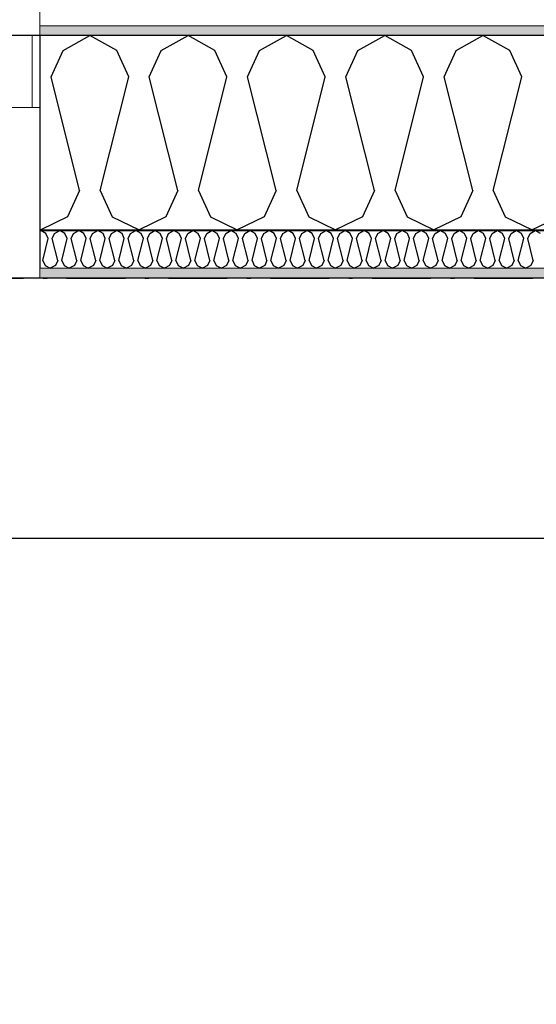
# Model space of a CAD drawing. Header units: millimetres. Extents: x -150 to 340931, y -1115 to 365939.
# Tile 134 of 253: x 288641 to 289300, y 355454 to 356711. Entities that reach past the tile are written whole.
import ezdxf
from ezdxf.enums import TextEntityAlignment as Align

# ---------------------------------------------------------------- set-up
doc = ezdxf.new("R2010")
doc.units = ezdxf.units.MM
doc.header["$LTSCALE"] = 0.5
doc.header["$MEASUREMENT"] = 0
for name, pattern in [('Akselinje', [1500, 1000, -200, 100, -200]), ('Over snittplan', [260, 150, -50, 10, -50]), ('PLINE', [0])]:
    doc.linetypes.add(name, pattern=pattern)
for name, color, linetype in [('232- Ikke-bærende yttervegger (Skravur)(Nye konstruksjoner)', 7, 'Continuous'), ('232- Ikke-bærende yttervegger(Nye konstruksjoner)', 7, 'Continuous'), ('244- Vinduer_ dører_ foldevegger(Nye konstruksjoner)', 7, 'Continuous'), ('255- Gulvoverflate(Nye konstruksjoner)', 7, 'Continuous'), ('82-- Modullinjer(Nye konstruksjoner)', 7, 'Continuous'), ('842-M___1_50 Målsetting bygning(Nye konstruksjoner)', 7, 'Continuous'), ('852- Teknisk_symbolsk informasjon_ bygning(Nye konstruksjoner)', 7, 'Continuous'), ('862- M___Nettoareal(Nye konstruksjoner)', 7, 'Continuous'), ('862- M___Nettoareal(Polylinje)(Nye konstruksjoner)', 7, 'Continuous'), ('862- M___Nettoareal(Tekst)(Nye konstruksjoner)', 7, 'Continuous')]:
    doc.layers.add(name, color=color, linetype=linetype)
for name, color, linetype, lineweight in [('234- Vinduer_ dører_ porter(Nye konstruksjoner)', 7, 'Continuous', 0), ('235- Utvendig kledning og overflate(Nye konstruksjoner)', 7, 'Continuous', 0), ('236- Innvendig kledning og overflate(Nye konstruksjoner)', 7, 'Continuous', 0)]:
    doc.layers.add(name, color=color, linetype=linetype, lineweight=lineweight)
doc.styles.add('GENERATED_STYLE_1', font='txt')
doc.styles.add('GENERATED_STYLE_3', font='arial.ttf')
doc.styles.add('GENERATED_STYLE_5', font='arial.ttf')
doc.dimstyles.new('GENERATED_STYLE__1', dxfattribs={"dimtxt": 100, "dimasz": 95, "dimexe": 0.18, "dimexo": 0.0625, "dimgap": 0, "dimtad": 1, "dimtih": 1, "dimtoh": 1, "dimdec": 0, "dimzin": 0, "dimdsep": 46, "dimtxsty": 'GENERATED_STYLE_3', "dimblk": 'ARROWHEAD_6', "dimblk1": 'ARROWHEAD_6', "dimblk2": 'ARROWHEAD_6', "dimcen": 0.09, "dimse1": 1, "dimse2": 1, "dimclrd": 256, "dimclre": 256, "dimclrt": 256, "dimadec": 1, "dimazin": 0, "dimtfac": 1, "dimtdec": 4, "dimtmove": 0, "dimatfit": 3, "dimfxl": 1, "dimtolj": 1, "dimtzin": 0, "dimarcsym": 0})
doc.dimstyles.new('GENERATED_STYLE__2', dxfattribs={"dimtxt": 100, "dimasz": 95, "dimexe": 0.18, "dimexo": 0.0625, "dimgap": 0, "dimtad": 1, "dimdec": 0, "dimzin": 0, "dimdsep": 46, "dimtxsty": 'GENERATED_STYLE_3', "dimblk": 'ARROWHEAD_6', "dimblk1": 'ARROWHEAD_6', "dimblk2": 'ARROWHEAD_6', "dimcen": 0.09, "dimse1": 1, "dimse2": 1, "dimclrd": 256, "dimclre": 256, "dimclrt": 256, "dimadec": 1, "dimazin": 0, "dimtfac": 1, "dimtdec": 4, "dimtmove": 0, "dimatfit": 3, "dimfxl": 1, "dimtolj": 1, "dimtzin": 0, "dimarcsym": 0})
doc.dimstyles.new('GENERATED_STYLE__4', dxfattribs={"dimtxt": 100, "dimasz": 95, "dimexe": 0.18, "dimexo": 0.0625, "dimgap": 0, "dimtad": 1, "dimdec": 0, "dimzin": 0, "dimdsep": 46, "dimtxsty": 'GENERATED_STYLE_3', "dimblk": 'ARROWHEAD_6', "dimblk1": 'ARROWHEAD_6', "dimblk2": 'ARROWHEAD_6', "dimcen": 0.09, "dimse1": 1, "dimse2": 1, "dimclrd": 256, "dimclre": 256, "dimclrt": 256, "dimadec": 1, "dimazin": 0, "dimtfac": 1, "dimtdec": 4, "dimtmove": 2, "dimatfit": 3, "dimfxl": 1, "dimtolj": 1, "dimtzin": 0, "dimarcsym": 0})
pattern_1 = [(0, (0, 0), (0, 43.30127), [0, -25]), (0, (12.5, 21.65), (0, 43.30127), [0, -25])]

# ---------------------------------------------------------------- blocks, each defined once
blk = doc.blocks.new('LEILIGHET 7__2', base_point=(292118.6, 348580.7))
at = {"layer": '862- M___Nettoareal(Polylinje)(Nye konstruksjoner)', "linetype": 'PLINE', "flags": 128}
blk.add_lwpolyline([(294391, 356380.7), (286261, 356380.7), (286261, 348080.7), (289576, 348080.7), (289576, 349780.7), (294391, 349780.7)], close=True, dxfattribs=at)
at = {"layer": '862- M___Nettoareal(Tekst)(Nye konstruksjoner)', "style": 'GENERATED_STYLE_1'}
for tag, p in [('DUMMY_861', (288348.8, 358188.6)), ('ROOM_NAME', (287614.6, 358138.8)), ('DUMMY_862', (287614.6, 358000.4))]:
    blk.add_attdef(tag, text='', height=100, dxfattribs=at).set_placement(p, align=Align.TOP_LEFT)
blk = doc.blocks.new('ENTRÉ__10', base_point=(287873.3, 355497.8))
at = {"layer": '862- M___Nettoareal(Polylinje)(Nye konstruksjoner)', "linetype": 'PLINE', "flags": 128}
blk.add_lwpolyline([(286372, 356380.7), (286372, 354380.7), (289414, 354380.7), (289414, 356380.7)], close=True, dxfattribs=at)
at = {"layer": '862- M___Nettoareal(Tekst)(Nye konstruksjoner)', "style": 'GENERATED_STYLE_1'}
for tag, p in [('DUMMY_861', (288077.2, 355686)), ('ROOM_NAME', (287669.5, 355665.7)), ('DUMMY_862', (287669.5, 355497.8))]:
    blk.add_attdef(tag, text='', height=100, dxfattribs=at).set_placement(p, align=Align.TOP_LEFT)
blk = doc.blocks.new('*X84')
at = {"layer": '232- Ikke-bærende yttervegger (Skravur)(Nye konstruksjoner)', "linetype": 'PLINE'}
for p, q in [((288666.8, 356441), (288667.9, 356441.6)), ((288674.5, 356437.9), (288667.9, 356441.6)), ((288685.6, 356437.9), (288692.2, 356441.6)), ((288698.8, 356437.9), (288692.2, 356441.6)), ((288709.8, 356437.9), (288716.5, 356441.6)), ((288723.1, 356437.9), (288716.5, 356441.6)), ((288734.1, 356437.9), (288740.8, 356441.6)), ((288747.4, 356437.9), (288740.8, 356441.6)), ((288758.4, 356437.9), (288765, 356441.6)), ((288771.7, 356437.9), (288765, 356441.6)), ((288782.7, 356437.9), (288789.3, 356441.6)), ((288795.9, 356437.9), (288789.3, 356441.6)), ((288807, 356437.9), (288813.6, 356441.6)), ((288820.2, 356437.9), (288813.6, 356441.6)), ((288831.2, 356437.9), (288837.9, 356441.6)), ((288844.5, 356437.9), (288837.9, 356441.6)), ((288855.5, 356437.9), (288862.2, 356441.6)), ((288868.8, 356437.9), (288862.2, 356441.6)), ((288879.8, 356437.9), (288886.4, 356441.6)), ((288893.1, 356437.9), (288886.4, 356441.6)), ((288904.1, 356437.9), (288910.7, 356441.6)), ((288917.4, 356437.9), (288910.7, 356441.6)), ((288928.4, 356437.9), (288935, 356441.6)), ((288941.6, 356437.9), (288935, 356441.6)), ((288952.7, 356437.9), (288959.3, 356441.6)), ((288965.9, 356437.9), (288959.3, 356441.6)), ((288976.9, 356437.9), (288983.6, 356441.6)), ((288990.2, 356437.9), (288983.6, 356441.6)), ((289001.2, 356437.9), (289007.8, 356441.6)), ((289014.5, 356437.9), (289007.8, 356441.6)), ((289025.5, 356437.9), (289032.1, 356441.6)), ((289038.8, 356437.9), (289032.1, 356441.6)), ((289049.8, 356437.9), (289056.4, 356441.6)), ((289063, 356437.9), (289056.4, 356441.6)), ((289074.1, 356437.9), (289080.7, 356441.6)), ((289087.3, 356437.9), (289080.7, 356441.6)), ((289098.3, 356437.9), (289105, 356441.6)), ((289111.6, 356437.9), (289105, 356441.6)), ((289122.6, 356437.9), (289129.3, 356441.6)), ((289135.9, 356437.9), (289129.3, 356441.6)), ((289146.9, 356437.9), (289153.5, 356441.6)), ((289160.2, 356437.9), (289153.5, 356441.6)), ((289171.2, 356437.9), (289177.8, 356441.6)), ((289184.4, 356437.9), (289177.8, 356441.6)), ((289195.5, 356437.9), (289202.1, 356441.6)), ((289208.7, 356437.9), (289202.1, 356441.6)), ((289219.7, 356437.9), (289226.4, 356441.6)), ((289233, 356437.9), (289226.4, 356441.6)), ((289244, 356437.9), (289250.7, 356441.6)), ((289257.3, 356437.9), (289250.7, 356441.6)), ((289268.3, 356437.9), (289274.9, 356441.6)), ((289281.6, 356437.9), (289274.9, 356441.6)), ((289292.6, 356437.9), (289299.2, 356441.6)), ((289305.9, 356437.9), (289299.2, 356441.6)), ((288670.5, 356403.3), (288677.5, 356431.4)), ((288677.5, 356431.4), (288674.5, 356437.9)), ((288682.6, 356431.4), (288685.6, 356437.9)), ((288689.6, 356403.3), (288682.6, 356431.4)), ((288694.7, 356403.3), (288701.8, 356431.4)), ((288701.8, 356431.4), (288698.8, 356437.9)), ((288706.9, 356431.4), (288709.8, 356437.9)), ((288713.9, 356403.3), (288706.9, 356431.4)), ((288719, 356403.3), (288726.1, 356431.4)), ((288726.1, 356431.4), (288723.1, 356437.9)), ((288731.2, 356431.4), (288734.1, 356437.9)), ((288738.2, 356403.3), (288731.2, 356431.4)), ((288743.3, 356403.3), (288750.3, 356431.4)), ((288750.3, 356431.4), (288747.4, 356437.9)), ((288755.4, 356431.4), (288758.4, 356437.9)), ((288762.5, 356403.3), (288755.4, 356431.4)), ((288767.6, 356403.3), (288774.6, 356431.4)), ((288774.6, 356431.4), (288771.7, 356437.9)), ((288779.7, 356431.4), (288782.7, 356437.9)), ((288786.8, 356403.3), (288779.7, 356431.4)), ((288791.9, 356403.3), (288798.9, 356431.4)), ((288798.9, 356431.4), (288795.9, 356437.9)), ((288804, 356431.4), (288807, 356437.9)), ((288811, 356403.3), (288804, 356431.4)), ((288816.1, 356403.3), (288823.2, 356431.4)), ((288823.2, 356431.4), (288820.2, 356437.9)), ((288828.3, 356431.4), (288831.2, 356437.9)), ((288835.3, 356403.3), (288828.3, 356431.4)), ((288840.4, 356403.3), (288847.5, 356431.4)), ((288847.5, 356431.4), (288844.5, 356437.9)), ((288852.6, 356431.4), (288855.5, 356437.9)), ((288859.6, 356403.3), (288852.6, 356431.4)), ((288864.7, 356403.3), (288871.7, 356431.4)), ((288871.7, 356431.4), (288868.8, 356437.9)), ((288876.8, 356431.4), (288879.8, 356437.9)), ((288883.9, 356403.3), (288876.8, 356431.4)), ((288889, 356403.3), (288896, 356431.4)), ((288896, 356431.4), (288893.1, 356437.9)), ((288901.1, 356431.4), (288904.1, 356437.9)), ((288908.2, 356403.3), (288901.1, 356431.4)), ((288913.3, 356403.3), (288920.3, 356431.4)), ((288920.3, 356431.4), (288917.4, 356437.9)), ((288925.4, 356431.4), (288928.4, 356437.9)), ((288932.5, 356403.3), (288925.4, 356431.4)), ((288937.6, 356403.3), (288944.6, 356431.4)), ((288944.6, 356431.4), (288941.6, 356437.9)), ((288949.7, 356431.4), (288952.7, 356437.9)), ((288956.7, 356403.3), (288949.7, 356431.4)), ((288961.8, 356403.3), (288968.9, 356431.4)), ((288968.9, 356431.4), (288965.9, 356437.9)), ((288974, 356431.4), (288976.9, 356437.9)), ((288981, 356403.3), (288974, 356431.4)), ((288986.1, 356403.3), (288993.2, 356431.4)), ((288993.2, 356431.4), (288990.2, 356437.9)), ((288998.3, 356431.4), (289001.2, 356437.9)), ((289005.3, 356403.3), (288998.3, 356431.4)), ((289010.4, 356403.3), (289017.4, 356431.4)), ((289017.4, 356431.4), (289014.5, 356437.9)), ((289022.5, 356431.4), (289025.5, 356437.9)), ((289029.6, 356403.3), (289022.5, 356431.4)), ((289034.7, 356403.3), (289041.7, 356431.4)), ((289041.7, 356431.4), (289038.8, 356437.9)), ((289046.8, 356431.4), (289049.8, 356437.9)), ((289053.9, 356403.3), (289046.8, 356431.4)), ((289059, 356403.3), (289066, 356431.4)), ((289066, 356431.4), (289063, 356437.9)), ((289071.1, 356431.4), (289074.1, 356437.9)), ((289078.1, 356403.3), (289071.1, 356431.4)), ((289083.2, 356403.3), (289090.3, 356431.4)), ((289090.3, 356431.4), (289087.3, 356437.9)), ((289095.4, 356431.4), (289098.3, 356437.9)), ((289102.4, 356403.3), (289095.4, 356431.4)), ((289107.5, 356403.3), (289114.6, 356431.4)), ((289114.6, 356431.4), (289111.6, 356437.9)), ((289119.7, 356431.4), (289122.6, 356437.9)), ((289126.7, 356403.3), (289119.7, 356431.4)), ((289131.8, 356403.3), (289138.8, 356431.4)), ((289138.8, 356431.4), (289135.9, 356437.9)), ((289143.9, 356431.4), (289146.9, 356437.9)), ((289151, 356403.3), (289143.9, 356431.4)), ((289156.1, 356403.3), (289163.1, 356431.4)), ((289163.1, 356431.4), (289160.2, 356437.9)), ((289168.2, 356431.4), (289171.2, 356437.9)), ((289175.3, 356403.3), (289168.2, 356431.4)), ((289180.4, 356403.3), (289187.4, 356431.4)), ((289187.4, 356431.4), (289184.4, 356437.9)), ((289192.5, 356431.4), (289195.5, 356437.9)), ((289199.5, 356403.3), (289192.5, 356431.4)), ((289204.6, 356403.3), (289211.7, 356431.4)), ((289211.7, 356431.4), (289208.7, 356437.9)), ((289216.8, 356431.4), (289219.7, 356437.9)), ((289223.8, 356403.3), (289216.8, 356431.4)), ((289228.9, 356403.3), (289236, 356431.4)), ((289236, 356431.4), (289233, 356437.9)), ((289241.1, 356431.4), (289244, 356437.9)), ((289248.1, 356403.3), (289241.1, 356431.4)), ((289253.2, 356403.3), (289260.2, 356431.4)), ((289260.2, 356431.4), (289257.3, 356437.9)), ((289265.3, 356431.4), (289268.3, 356437.9)), ((289272.4, 356403.3), (289265.3, 356431.4)), ((289277.5, 356403.3), (289284.5, 356431.4)), ((289284.5, 356431.4), (289281.6, 356437.9)), ((289289.6, 356431.4), (289292.6, 356437.9)), ((289296.7, 356403.3), (289289.6, 356431.4)), ((288670.5, 356403.3), (288673.4, 356396.8)), ((288689.6, 356403.3), (288686.7, 356396.8)), ((288694.7, 356403.3), (288697.7, 356396.8)), ((288713.9, 356403.3), (288711, 356396.8)), ((288719, 356403.3), (288722, 356396.8)), ((288738.2, 356403.3), (288735.2, 356396.8)), ((288743.3, 356403.3), (288746.3, 356396.8)), ((288762.5, 356403.3), (288759.5, 356396.8)), ((288767.6, 356403.3), (288770.5, 356396.8)), ((288786.8, 356403.3), (288783.8, 356396.8)), ((288791.9, 356403.3), (288794.8, 356396.8)), ((288811, 356403.3), (288808.1, 356396.8)), ((288816.1, 356403.3), (288819.1, 356396.8)), ((288835.3, 356403.3), (288832.4, 356396.8)), ((288840.4, 356403.3), (288843.4, 356396.8)), ((288859.6, 356403.3), (288856.6, 356396.8)), ((288864.7, 356403.3), (288867.7, 356396.8)), ((288883.9, 356403.3), (288880.9, 356396.8)), ((288889, 356403.3), (288891.9, 356396.8)), ((288908.2, 356403.3), (288905.2, 356396.8)), ((288913.3, 356403.3), (288916.2, 356396.8)), ((288932.5, 356403.3), (288929.5, 356396.8)), ((288937.6, 356403.3), (288940.5, 356396.8)), ((288956.7, 356403.3), (288953.8, 356396.8)), ((288961.8, 356403.3), (288964.8, 356396.8)), ((288981, 356403.3), (288978.1, 356396.8)), ((288986.1, 356403.3), (288989.1, 356396.8)), ((289005.3, 356403.3), (289002.3, 356396.8)), ((289010.4, 356403.3), (289013.4, 356396.8)), ((289029.6, 356403.3), (289026.6, 356396.8)), ((289034.7, 356403.3), (289037.6, 356396.8)), ((289053.9, 356403.3), (289050.9, 356396.8)), ((289059, 356403.3), (289061.9, 356396.8)), ((289078.1, 356403.3), (289075.2, 356396.8)), ((289083.2, 356403.3), (289086.2, 356396.8)), ((289102.4, 356403.3), (289099.5, 356396.8)), ((289107.5, 356403.3), (289110.5, 356396.8)), ((289126.7, 356403.3), (289123.7, 356396.8)), ((289131.8, 356403.3), (289134.8, 356396.8)), ((289151, 356403.3), (289148, 356396.8)), ((289156.1, 356403.3), (289159, 356396.8)), ((289175.3, 356403.3), (289172.3, 356396.8)), ((289180.4, 356403.3), (289183.3, 356396.8)), ((289199.5, 356403.3), (289196.6, 356396.8)), ((289204.6, 356403.3), (289207.6, 356396.8)), ((289223.8, 356403.3), (289220.9, 356396.8)), ((289228.9, 356403.3), (289231.9, 356396.8)), ((289248.1, 356403.3), (289245.1, 356396.8)), ((289253.2, 356403.3), (289256.2, 356396.8)), ((289272.4, 356403.3), (289269.4, 356396.8)), ((289277.5, 356403.3), (289280.4, 356396.8)), ((289296.7, 356403.3), (289293.7, 356396.8)), ((288673.4, 356396.8), (288680, 356393.6)), ((288686.7, 356396.8), (288680, 356393.6)), ((288697.7, 356396.8), (288704.3, 356393.6)), ((288711, 356396.8), (288704.3, 356393.6)), ((288722, 356396.8), (288728.6, 356393.6)), ((288735.2, 356396.8), (288728.6, 356393.6)), ((288746.3, 356396.8), (288752.9, 356393.6)), ((288759.5, 356396.8), (288752.9, 356393.6)), ((288770.5, 356396.8), (288777.2, 356393.6)), ((288783.8, 356396.8), (288777.2, 356393.6)), ((288794.8, 356396.8), (288801.5, 356393.6)), ((288808.1, 356396.8), (288801.5, 356393.6)), ((288819.1, 356396.8), (288825.7, 356393.6)), ((288832.4, 356396.8), (288825.7, 356393.6)), ((288843.4, 356396.8), (288850, 356393.6)), ((288856.6, 356396.8), (288850, 356393.6)), ((288867.7, 356396.8), (288874.3, 356393.6)), ((288880.9, 356396.8), (288874.3, 356393.6)), ((288891.9, 356396.8), (288898.6, 356393.6)), ((288905.2, 356396.8), (288898.6, 356393.6)), ((288916.2, 356396.8), (288922.9, 356393.6)), ((288929.5, 356396.8), (288922.9, 356393.6)), ((288940.5, 356396.8), (288947.1, 356393.6)), ((288953.8, 356396.8), (288947.1, 356393.6)), ((288964.8, 356396.8), (288971.4, 356393.6)), ((288978.1, 356396.8), (288971.4, 356393.6)), ((288989.1, 356396.8), (288995.7, 356393.6)), ((289002.3, 356396.8), (288995.7, 356393.6)), ((289013.4, 356396.8), (289020, 356393.6)), ((289026.6, 356396.8), (289020, 356393.6)), ((289037.6, 356396.8), (289044.3, 356393.6)), ((289050.9, 356396.8), (289044.3, 356393.6)), ((289061.9, 356396.8), (289068.5, 356393.6)), ((289075.2, 356396.8), (289068.5, 356393.6)), ((289086.2, 356396.8), (289092.8, 356393.6)), ((289099.5, 356396.8), (289092.8, 356393.6)), ((289110.5, 356396.8), (289117.1, 356393.6)), ((289123.7, 356396.8), (289117.1, 356393.6)), ((289134.8, 356396.8), (289141.4, 356393.6)), ((289148, 356396.8), (289141.4, 356393.6)), ((289159, 356396.8), (289165.7, 356393.6)), ((289172.3, 356396.8), (289165.7, 356393.6)), ((289183.3, 356396.8), (289190, 356393.6)), ((289196.6, 356396.8), (289190, 356393.6)), ((289207.6, 356396.8), (289214.2, 356393.6)), ((289220.9, 356396.8), (289214.2, 356393.6)), ((289231.9, 356396.8), (289238.5, 356393.6)), ((289245.1, 356396.8), (289238.5, 356393.6)), ((289256.2, 356396.8), (289262.8, 356393.6)), ((289269.4, 356396.8), (289262.8, 356393.6)), ((289280.4, 356396.8), (289287.1, 356393.6)), ((289293.7, 356396.8), (289287.1, 356393.6))]:
    blk.add_line(p, q, dxfattribs=at)
blk = doc.blocks.new('*X92')
at = {"layer": '232- Ikke-bærende yttervegger (Skravur)(Nye konstruksjoner)', "linetype": 'PLINE'}
for p, q in [((288696.4, 356671.5), (288730.6, 356690.6)), ((288764.9, 356671.5), (288730.6, 356690.6)), ((288821.8, 356671.5), (288856.1, 356690.6)), ((288890.3, 356671.5), (288856.1, 356690.6)), ((288947.3, 356671.5), (288981.5, 356690.6)), ((289015.8, 356671.5), (288981.5, 356690.6)), ((289072.7, 356671.5), (289107, 356690.6)), ((289141.3, 356671.5), (289107, 356690.6)), ((289198.2, 356671.5), (289232.4, 356690.6)), ((289266.7, 356671.5), (289232.4, 356690.6)), ((288681.1, 356637.9), (288696.4, 356671.5)), ((288780.2, 356637.9), (288764.9, 356671.5)), ((288806.5, 356637.9), (288821.8, 356671.5)), ((288905.6, 356637.9), (288890.3, 356671.5)), ((288932, 356637.9), (288947.3, 356671.5)), ((289031.1, 356637.9), (289015.8, 356671.5)), ((289057.4, 356637.9), (289072.7, 356671.5)), ((289156.5, 356637.9), (289141.3, 356671.5)), ((289182.9, 356637.9), (289198.2, 356671.5)), ((289282, 356637.9), (289266.7, 356671.5)), ((288717.5, 356492.5), (288681.1, 356637.9)), ((288743.8, 356492.5), (288780.2, 356637.9)), ((288842.9, 356492.5), (288806.5, 356637.9)), ((288869.3, 356492.5), (288905.6, 356637.9)), ((288968.4, 356492.5), (288932, 356637.9)), ((288994.7, 356492.5), (289031.1, 356637.9)), ((289093.8, 356492.5), (289057.4, 356637.9)), ((289120.2, 356492.5), (289156.5, 356637.9)), ((289219.3, 356492.5), (289182.9, 356637.9)), ((289245.6, 356492.5), (289282, 356637.9)), ((288717.5, 356492.5), (288702.2, 356458.9)), ((288743.8, 356492.5), (288759.1, 356458.9)), ((288842.9, 356492.5), (288827.6, 356458.9)), ((288869.3, 356492.5), (288884.6, 356458.9)), ((288968.4, 356492.5), (288953.1, 356458.9)), ((288994.7, 356492.5), (289010, 356458.9)), ((289093.8, 356492.5), (289078.5, 356458.9)), ((289120.2, 356492.5), (289135.5, 356458.9)), ((289219.3, 356492.5), (289204, 356458.9)), ((289245.6, 356492.5), (289260.9, 356458.9)), ((288702.2, 356458.9), (288667.9, 356442.6)), ((288759.1, 356458.9), (288793.4, 356442.6)), ((288827.6, 356458.9), (288793.4, 356442.6)), ((288884.6, 356458.9), (288918.8, 356442.6)), ((288953.1, 356458.9), (288918.8, 356442.6)), ((289010, 356458.9), (289044.3, 356442.6)), ((289078.5, 356458.9), (289044.3, 356442.6)), ((289135.5, 356458.9), (289169.7, 356442.6)), ((289204, 356458.9), (289169.7, 356442.6)), ((289260.9, 356458.9), (289295.2, 356442.6)), ((289329.4, 356458.9), (289295.2, 356442.6)), ((288666.8, 356443.2), (288667.9, 356442.6))]:
    blk.add_line(p, q, dxfattribs=at)
blk = doc.blocks.new('Dør[2]')
at = {"layer": '234- Vinduer_ dører_ porter(Nye konstruksjoner)', "linetype": 'PLINE'}
for p, q in [((288618.8, 356690.6), (288656.8, 356690.6)), ((288656.8, 356690.6), (288666.8, 356690.6)), ((288656.8, 356690.6), (288656.8, 356598.6)), ((288666.8, 356690.6), (288666.8, 356598.6)), ((288656.8, 356598.6), (288606.8, 356598.6)), ((288656.8, 356598.6), (288666.8, 356598.6)), ((288666.8, 356380.6), (287556.8, 356380.6))]:
    blk.add_line(p, q, dxfattribs=at)
at = {"layer": '235- Utvendig kledning og overflate(Nye konstruksjoner)', "linetype": 'PLINE'}
for p, q in [((288666.8, 356738.6), (288666.8, 356702.6)), ((288666.8, 356702.6), (288666.8, 356690.6))]:
    blk.add_line(p, q, dxfattribs=at)
at = {"layer": '236- Innvendig kledning og overflate(Nye konstruksjoner)', "linetype": 'PLINE'}
for p, q in [((288666.8, 356442.6), (288666.8, 356441.6)), ((288666.8, 356393.6), (288666.8, 356380.6))]:
    blk.add_line(p, q, dxfattribs=at)
at = {"layer": '244- Vinduer_ dører_ foldevegger(Nye konstruksjoner)', "linetype": 'PLINE'}
for p, q in [((288666.8, 356690.6), (288666.8, 356598.6)), ((288666.8, 356690.6), (288666.8, 356598.6)), ((288666.8, 356598.6), (288666.8, 356442.6)), ((288666.8, 356441.6), (288666.8, 356393.6))]:
    blk.add_line(p, q, dxfattribs=at)
blk = doc.blocks.new('Standard grid marker[81]', base_point=(305734.8, 356690.6))
at = {"layer": '82-- Modullinjer(Nye konstruksjoner)', "linetype": 'Akselinje'}
blk.add_line((305534.8, 356690.6), (271734.8, 356690.6), dxfattribs=at)
at = {"layer": '82-- Modullinjer(Nye konstruksjoner)', "style": 'GENERATED_STYLE_5'}
for tag, p in [('AC_MarkerText_1_1', (271409.8, 356744.3)), ('AC_MarkerText_1_0', (305859.8, 356744.3))]:
    blk.add_attdef(tag, text='', height=100, rotation=360, dxfattribs=at).set_placement(p, align=Align.TOP_CENTER)
blk = doc.blocks.new('*D774')
at = {"layer": '842-M___1_50 Målsetting bygning(Nye konstruksjoner)', "linetype": 'PLINE'}
for p, q in [((276294.5, 363585.1), (276294.5, 363772.6)), ((335668.8, 363585.1), (335668.8, 363772.6)), ((276344.5, 363728.9), (276244.5, 363628.9)), ((335618.8, 363628.9), (335718.8, 363728.9)), ((276219.5, 363678.9), (276294.5, 363678.9)), ((276294.5, 363678.9), (335668.8, 363678.9)), ((335668.8, 363678.9), (335743.8, 363678.9))]:
    blk.add_line(p, q, dxfattribs=at)
at = {"layer": '842-M___1_50 Målsetting bygning(Nye konstruksjoner)', "insert": (305772, 363698.9), "char_height": 100, "attachment_point": 7, "style": 'GENERATED_STYLE_3'}
blk.add_mtext('\\A1;{\\pql;\\fArial|b0|i0|c0|p0;\\W1.000000;59\xa0374}', dxfattribs=at)
blk = doc.blocks.new('ARROWHEAD_6')
at = {"linetype": 'Continuous'}
for p, q in [((-0.5, -0.5), (0.5, 0.5)), ((0, 0), (-1, 0))]:
    blk.add_line(p, q, dxfattribs=at)
blk = doc.blocks.new('Dørstempel[324]', base_point=(289414, 354972.3))
at = {"layer": '852- Teknisk_symbolsk informasjon_ bygning(Nye konstruksjoner)', "char_height": 100, "attachment_point": 1, "rotation": 90, "style": 'GENERATED_STYLE_3'}
for s, insert in [('\\A1;{\\pql;\\pt0,50;\\fArial|b0|i0|c0|p0;\\W1.000000;x2\xa0390\\fArial|b0|i0|c0|p0;\\W1.000000;\\A1{\\H.66x;\\S^  ;}\\fArial|b0|i0|c0|p0;\\W1.000000;\\fArial|b0|i0|c0|p0;\\W1.000000;\\A1{\\H.66x;\\S^  ;}}', (289256.2, 354880.8)), ('\\A1;{\\pql;\\pt0,50;\\fArial|b0|i0|c0|p0;\\W1.000000;990\\fArial|b0|i0|c0|p0;\\W1.000000;\\A1{\\H.66x;\\S^  ;}\\fArial|b0|i0|c0|p0;\\W1.000000;\\fArial|b0|i0|c0|p0;\\W1.000000;\\A1{\\H.66x;\\S^  ;}}', (289256.2, 354652))]:
    blk.add_mtext(s, dxfattribs=dict(at, insert=insert))
at = {"layer": '852- Teknisk_symbolsk informasjon_ bygning(Nye konstruksjoner)', "style": 'GENERATED_STYLE_3'}
blk.add_attdef('DUMMY_229', text='', height=100, rotation=90, dxfattribs=at).set_placement((289233.3, 355292.6), align=Align.TOP_LEFT)
blk.add_attdef('AC_WIDO_ID', text='', height=100, rotation=90, dxfattribs=at).set_placement((289233.3, 355004.9), align=Align.BOTTOM_CENTER)
blk.add_attdef('DUMMY_228', text='', height=100, rotation=90, dxfattribs=at).set_placement((289233.3, 354575.8), align=Align.TOP_RIGHT)
blk = doc.blocks.new('Dør[27]')
at = {"layer": '236- Innvendig kledning og overflate(Nye konstruksjoner)', "linetype": 'PLINE'}
for p, q in [((289414, 355477.3), (289427, 355477.3)), ((289414, 355477.3), (289427, 355477.3)), ((289687, 355477.3), (289700, 355477.3)), ((289414, 354467.3), (289427, 354467.3)), ((289414, 354467.3), (289427, 354467.3)), ((289687, 354467.3), (289700, 354467.3))]:
    blk.add_line(p, q, dxfattribs=at)
at = {"layer": '244- Vinduer_ dører_ foldevegger(Nye konstruksjoner)', "linetype": 'PLINE'}
for p, q in [((289414, 355477.3), (289414, 354467.3)), ((289414, 355467.3), (289414, 355477.3)), ((289414, 355477.3), (289506, 355477.3)), ((289427, 355477.3), (289506, 355477.3)), ((289427, 355477.3), (289506, 355477.3)), ((289506, 355467.3), (289506, 355477.3)), ((289506, 355477.3), (289525, 355477.3)), ((289525, 355477.3), (289589, 355477.3)), ((289589, 355477.3), (289687, 355477.3)), ((289700, 355477.3), (289700, 354467.3)), ((289414, 355429.3), (289414, 355467.3)), ((289414, 355467.3), (289506, 355467.3)), ((289506, 355467.3), (289506, 355417.3)), ((289458, 355429.3), (289414, 355429.3)), ((289458, 355417.3), (289458, 355429.3)), ((289458, 355417.3), (289458, 354527.3)), ((289506, 355417.3), (289458, 355417.3)), ((289506, 354527.3), (289506, 355417.3)), ((289414, 354559.3), (288500, 354559.3)), ((288500, 354559.3), (288500, 354515.3)), ((289414, 354515.3), (289414, 354559.3)), ((289458, 354515.3), (289458, 354527.3)), ((289458, 354527.3), (289506, 354527.3)), ((289506, 354527.3), (289506, 354477.3)), ((288500, 354515.3), (289414, 354515.3)), ((289414, 354477.3), (289414, 354515.3)), ((289414, 354515.3), (289458, 354515.3)), ((289414, 354477.3), (289414, 354467.3)), ((289506, 354477.3), (289414, 354477.3)), ((289414, 354467.3), (289506, 354467.3)), ((289427, 354467.3), (289506, 354467.3)), ((289427, 354467.3), (289506, 354467.3)), ((289506, 354477.3), (289506, 354467.3)), ((289506, 354467.3), (289525, 354467.3)), ((289525, 354467.3), (289589, 354467.3)), ((289589, 354467.3), (289687, 354467.3))]:
    blk.add_line(p, q, dxfattribs=at)
blk.add_arc((289414, 354515.3), 914, 90, 180, dxfattribs=at)
at = {"layer": '852- Teknisk_symbolsk informasjon_ bygning(Nye konstruksjoner)'}
ref = blk.add_blockref('Dørstempel[324]', (289414, 354972.3), dxfattribs=at)
ref.add_attrib('AC_WIDO_ID', 'ID-01-1', dxfattribs={"color": 7, "height": 100, "rotation": 90, "style": 'GENERATED_STYLE_3'}).set_placement((289233.3, 355004.9), align=Align.BOTTOM_CENTER)
blk = doc.blocks.new('*D1562')
at = {"layer": '842-M___1_50 Målsetting bygning(Nye konstruksjoner)', "linetype": 'PLINE'}
for p, q in [((288549, 356380.7), (288549, 356455.7)), ((288599, 356330.7), (288499, 356430.7)), ((288642.7, 356380.7), (288455.2, 356380.7)), ((288549, 354367.6), (288549, 356380.7)), ((288499, 354417.6), (288599, 354317.6)), ((288642.7, 354367.6), (288455.2, 354367.6))]:
    blk.add_line(p, q, dxfattribs=at)
at = {"layer": '842-M___1_50 Målsetting bygning(Nye konstruksjoner)', "insert": (288529, 355202.6), "char_height": 100, "attachment_point": 7, "rotation": 90, "style": 'GENERATED_STYLE_3'}
blk.add_mtext('\\A1;{\\pql;\\fArial|b0|i0|c0|p0;\\W1.000000;2\xa0013}', dxfattribs=at)
blk = doc.blocks.new('*D1564')
at = {"layer": '842-M___1_50 Målsetting bygning(Nye konstruksjoner)', "linetype": 'PLINE'}
for p, q in [((286359, 355955), (286359, 356142.5)), ((286409, 356098.7), (286309, 355998.7)), ((289477, 356098.7), (289377, 355998.7)), ((286261, 356048.7), (286359, 356048.7)), ((286359, 356048.7), (289427, 356048.7))]:
    blk.add_line(p, q, dxfattribs=at)
at = {"layer": '842-M___1_50 Målsetting bygning(Nye konstruksjoner)', "char_height": 100, "attachment_point": 7, "rotation": 360, "style": 'GENERATED_STYLE_3'}
for s, insert in [('\\A1;{\\pql;\\fArial|b0|i0|c0|p0;\\W1.000000;98}', (286372.3, 356070.2)), ('\\A1;{\\pql;\\fArial|b0|i0|c0|p0;\\W1.000000;3\xa0068}', (287721.4, 356068.7))]:
    blk.add_mtext(s, dxfattribs=dict(at, insert=insert))
blk = doc.blocks.new('*D1565')
at = {"layer": '842-M___1_50 Målsetting bygning(Nye konstruksjoner)', "linetype": 'PLINE'}
for p, q in [((289427, 355955), (289427, 356142.5)), ((289687, 355955), (289687, 356142.5)), ((289477, 356098.7), (289377, 355998.7)), ((289637, 355998.7), (289737, 356098.7)), ((286359, 356048.7), (289427, 356048.7)), ((289427, 356048.7), (289687, 356048.7)), ((289687, 356048.7), (289762, 356048.7))]:
    blk.add_line(p, q, dxfattribs=at)
at = {"layer": '842-M___1_50 Målsetting bygning(Nye konstruksjoner)', "insert": (289448.8, 356087.3), "char_height": 100, "attachment_point": 7, "rotation": 360, "style": 'GENERATED_STYLE_3'}
blk.add_mtext('\\A1;{\\pql;\\fArial|b0|i0|c0|p0;\\W1.000000;260}', dxfattribs=at)

msp = doc.modelspace()

# ---------------------------------------------------------------- hatches: boundary and pattern name
at = {"layer": '232- Ikke-bærende yttervegger (Skravur)(Nye konstruksjoner)', "linetype": 'Continuous'}
h = msp.add_hatch(dxfattribs=at)
h.set_pattern_fill('Prikker_tett', color=256, style=0, pattern_type=2)
h.set_pattern_definition(pattern_1)
h.paths.add_polyline_path([(288666.8, 356690.6), (291150, 356690.6), (291150, 356702.6), (288666.8, 356702.6)])
msp.add_hatch(color=256, dxfattribs=at).paths.add_polyline_path([(288666.8, 356441.6), (291150, 356441.6), (291150, 356442.6), (288666.8, 356442.6)])
h = msp.add_hatch(dxfattribs=at)
h.set_pattern_fill('Prikker_tett', color=256, style=0, pattern_type=2)
h.set_pattern_definition(pattern_1)
h.paths.add_polyline_path([(288666.8, 356393.6), (288666.8, 356380.6), (291150, 356380.6), (291150, 356393.6)])

# ---------------------------------------------------------------- linework, layer by layer
at = {"layer": '232- Ikke-bærende yttervegger(Nye konstruksjoner)', "linetype": 'PLINE'}
for p, q in [((291150, 356690.6), (288666.8, 356690.6)), ((288666.8, 356690.6), (288666.8, 356598.6)), ((288666.8, 356598.6), (288666.8, 356442.6)), ((288666.8, 356442.6), (291150, 356442.6)), ((288666.8, 356441.6), (291150, 356441.6)), ((288666.8, 356441.6), (288666.8, 356393.6))]:
    msp.add_line(p, q, dxfattribs=at)
at = {"layer": '232- Ikke-bærende yttervegger(Nye konstruksjoner)', "linetype": 'Over snittplan', "flags": 128}
msp.add_lwpolyline([(277911, 356380.6), (302741, 356380.6)], dxfattribs=at)
at = {"layer": '235- Utvendig kledning og overflate(Nye konstruksjoner)', "linetype": 'PLINE'}
for p, q in [((288666.8, 356710.6), (288666.8, 356702.6)), ((291150, 356702.6), (288666.8, 356702.6)), ((288666.8, 356702.6), (288666.8, 356690.6))]:
    msp.add_line(p, q, dxfattribs=at)
at = {"layer": '236- Innvendig kledning og overflate(Nye konstruksjoner)', "linetype": 'PLINE'}
for p, q in [((288666.8, 356442.6), (288666.8, 356441.6)), ((288666.8, 356393.6), (291150, 356393.6)), ((288666.8, 356393.6), (288666.8, 356380.6))]:
    msp.add_line(p, q, dxfattribs=at)
at = {"layer": '236- Innvendig kledning og overflate(Nye konstruksjoner)', "linetype": 'PLINE', "flags": 128}
msp.add_lwpolyline([(288666.8, 356380.6), (291150, 356380.6)], dxfattribs=at)
at = {"layer": '255- Gulvoverflate(Nye konstruksjoner)', "linetype": 'PLINE', "flags": 128}
msp.add_lwpolyline([(277601, 356690.6), (277601, 347770.7), (281536, 347770.7), (281536, 349470.7), (285893, 349470.7), (285893, 347770.7), (289886, 347770.7), (289886, 349470.7), (294243, 349470.7), (294243, 347770.7), (298236, 347770.7), (298236, 349470.7), (303051, 349470.7), (303051, 356690.6)], close=True, dxfattribs=at)

# ---------------------------------------------------------------- block references
at = {"layer": '232- Ikke-bærende yttervegger(Nye konstruksjoner)'}
for name in ['*X92', '*X84']:
    msp.add_blockref(name, (0, 0), dxfattribs=at)
at = {"layer": '244- Vinduer_ dører_ foldevegger(Nye konstruksjoner)', "linetype": 'PLINE'}
for name in ['Dør[2]', 'Dør[27]']:
    msp.add_blockref(name, (0, 0), dxfattribs=at)
at = {"layer": '82-- Modullinjer(Nye konstruksjoner)', "linetype": 'PLINE'}
msp.add_blockref('Standard grid marker[81]', (305734.8, 356690.6), dxfattribs=at)
at = {"layer": '862- M___Nettoareal(Nye konstruksjoner)', "linetype": 'Continuous'}
for name, p in [('LEILIGHET 7__2', (292118.6, 348580.7)), ('ENTRÉ__10', (287873.3, 355497.8))]:
    msp.add_blockref(name, p, dxfattribs=at)

# ---------------------------------------------------------------- dimensions: what is measured, and where the dimension line sits
at = {"layer": '842-M___1_50 Målsetting bygning(Nye konstruksjoner)', "linetype": 'Continuous'}
dim = msp.add_linear_dim(base=(335668.8, 363678.9), p1=(276294.5, 358685.2), p2=(335668.8, 339845.1), dimstyle='GENERATED_STYLE__1', dxfattribs=at)
dim.commit()
dim.dimension.update_dxf_attribs({"geometry": '*D774', "text_midpoint": (305981.5, 363748.9), "dimtype": 160})
for base, p1, p2, angle, dimstyle, picture, middle, turn in [((288549, 356380.7), (289589, 354367.6), (289700, 356380.7), 90, 'GENERATED_STYLE__2', '*D1562', (288479, 355374.1), 90), ((289427, 356048.7), (286359, 353822.2), (289427, 356380.7), 360, 'GENERATED_STYLE__2', '*D1564', (287893, 356118.7), 360), ((289687, 356048.7), (289427, 356380.7), (289687, 352074.2), 360, 'GENERATED_STYLE__4', '*D1565', (289562.9, 356137.3), 360)]:
    dim = msp.add_linear_dim(base=base, p1=p1, p2=p2, angle=angle, dimstyle=dimstyle, dxfattribs=at)
    dim.commit()
    dim.dimension.update_dxf_attribs({"geometry": picture, "text_midpoint": middle, "dimtype": 160, "text_rotation": turn})

doc.saveas('drawing.dxf')
